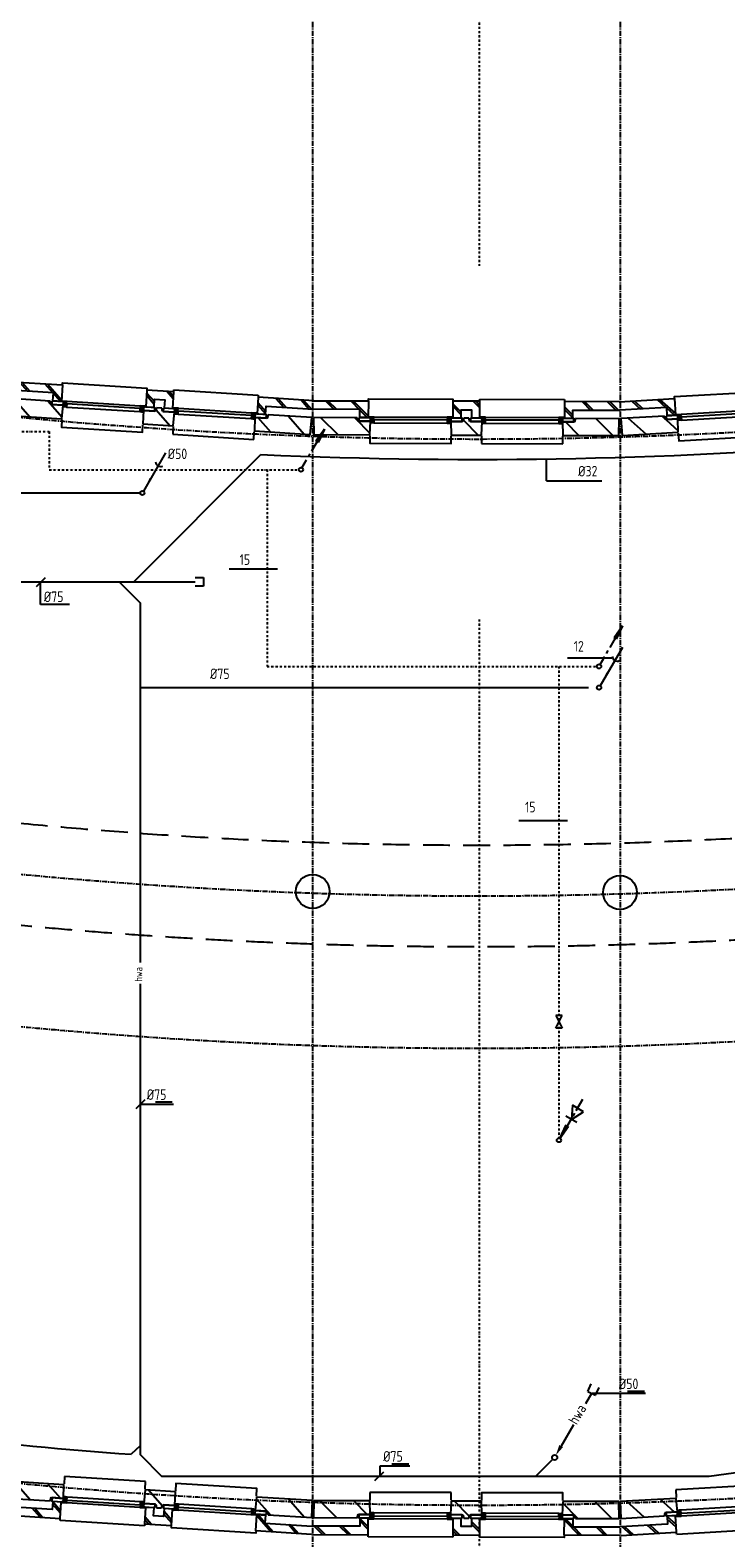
# Model space of a CAD drawing. Extents: x -257677 to 221252, y -185516 to 120782.
# Tile 54 of 171: x 15326 to 23551, y -175316 to -157496. Entities that reach past the tile are written whole.
import ezdxf

# ---------------------------------------------------------------- set-up
doc = ezdxf.new("R2010")
doc.units = 0
doc.header["$LTSCALE"] = 50
for name, pattern in [('CENTER', [2, 1.25, -0.25, 0.25, -0.25]), ('DASHDOT', [1, 0.5, -0.25, 0, -0.25]), ('HIDDEN', [9.525, 6.35, -3.175])]:
    doc.linetypes.add(name, pattern=pattern)
doc.layers.get('0').update_dxf_attribs({"linetype": 'CONTINUOUS'})
for name, color, linetype in [('52---0--RIOOLINST', 2, 'CONTINUOUS'), ('52AF', 6, 'CONTINUOUS'), ('53---0--WATERINST', 2, 'CONTINUOUS'), ('53WA', 3, 'DASHDOT'), ('57LB', 4, 'CONTINUOUS'), ('BOUW', 1, 'CONTINUOUS'), ('MAATVOERING', 1, 'CONTINUOUS'), ('STRAMIEN', 2, 'CENTER')]:
    doc.layers.add(name, color=color, linetype=linetype)
doc.styles.add('ISO18', font='ISO', dxfattribs={"width": 0.9, "height": 1.8})
doc.styles.add('ISO25', font='ISO', dxfattribs={"width": 0.9})

# ---------------------------------------------------------------- blocks, each defined once
blk = doc.blocks.new('HWA2')
at = {"layer": '52AF', "color": 2, "linetype": 'Continuous'}
for p, q in [((436, 757), (364, 632)), ((222, 386), (77, 135))]:
    blk.add_line(p, q, dxfattribs=at)
blk.add_circle((0, 0), 31.2, dxfattribs=at)
blk.add_solid([(98, 122), (55, 147), (14, 27)], dxfattribs=at)
at = {"layer": '52AF', "color": 1, "linetype": 'Continuous', "style": 'ISO25', "width": 0.9}
blk.add_text('hwa', height=125, rotation=60, dxfattribs=at).set_placement((262, 377))
blk = doc.blocks.new('SM')
at = {"layer": '52AF', "color": 2, "linetype": 'Continuous'}
for p, q in [((-45, 21), (-3, 112)), ((-45, 21), (45, -21)), ((45, -21), (88, 69))]:
    blk.add_line(p, q, dxfattribs=at)
blk = doc.blocks.new('L')
at = {"layer": '57LB', "color": 1, "linetype": 'Continuous'}
blk.add_line((-53, -53), (53, 53), dxfattribs=at)
blk = doc.blocks.new('1', base_point=(8500, 9850))
at = {"layer": 'BOUW', "linetype": 'Continuous'}
for p, q in [((8510, 9850), (8515, 10050)), ((8515, 10050), (9177.5, 10050)), ((9177.5, 10050), (9182.5, 9890)), ((10132.5, 9890), (10137.5, 10050)), ((10137.5, 10050), (10497.5, 10050)), ((10497.5, 10150), (11457.5, 10150)), ((10497.5, 10060), (10497.5, 10150)), ((10497.5, 10050), (10502.5, 9890)), ((11457.5, 10150), (11457.5, 10060)), ((11848, 9850), (12048, 10050)), ((9027.5, 9850), (8510, 9850)), ((8980, 9650), (9158, 9828)), ((9037.5, 9890), (9027.5, 9850)), ((9182.5, 9890), (9037.5, 9890)), ((9224.5, 9838), (10090.5, 9838)), ((10277.5, 9890), (10132.5, 9890)), ((10287.5, 9850), (10277.5, 9890)), ((10347.5, 9850), (10287.5, 9850)), ((10357.5, 9890), (10347.5, 9850)), ((10502.5, 9890), (10357.5, 9890)), ((10428, 9650), (10477, 9699)), ((10477, 9640), (10477, 9625)), ((10477, 9625), (11477, 9625)), ((11477, 9625), (11477, 9640)), ((12015, 9650), (12115, 9750))]:
    blk.add_line(p, q, dxfattribs=at)
for points in [[(8598, 9850), (8798, 10050)], [(8998, 9850), (9178, 10031)], [(9177.5, 10060), (9177.5, 10150), (10137.5, 10150), (10137.5, 10060)], [(10282, 9874), (10458, 10050)], [(11607.5, 9850), (11597.5, 9890), (11452.5, 9890), (11457.5, 10050), (12120, 10050), (12125, 9850), (11607.5, 9850)], [(11488, 9890), (11648, 10050)], [(8500, 9650), (9158, 9650), (9158, 9845), (9058, 9845), (9058, 9750), (8500, 9750)], [(9047.5, 9850), (9047.5, 9890), (9182.5, 9890), (9182.5, 9850), (9047.5, 9850)], [(9145, 9845), (9058, 9758)], [(9164.5, 9838), (9224.5, 9838), (9224.5, 9848), (9204.5, 9848), (9204.5, 9908), (9184.5, 9908), (9184.5, 9848), (9164.5, 9848), (9164.5, 9838)], [(9204.5, 9868), (9224.5, 9868), (9224.5, 9908), (9204.5, 9908)], [(9224.5, 9908), (10090.5, 9908)], [(9224.5, 9868), (10090.5, 9868)], [(10110.5, 9868), (10090.5, 9868), (10090.5, 9908), (10110.5, 9908)], [(10150.5, 9838), (10090.5, 9838), (10090.5, 9848), (10110.5, 9848), (10110.5, 9908), (10130.5, 9908), (10130.5, 9848), (10150.5, 9848), (10150.5, 9838)], [(10132.5, 9850), (10132.5, 9890), (10267.5, 9890), (10267.5, 9850), (10132.5, 9850)], [(10157.5, 9845), (10257.5, 9845), (10257.5, 9750), (10377.5, 9750), (10377.5, 9845), (10477.5, 9845), (10477.5, 9650), (10157.5, 9650), (10157.5, 9845)], [(10158, 9710), (10257, 9809)], [(10367.5, 9850), (10367.5, 9890), (10502.5, 9890), (10502.5, 9850), (10367.5, 9850)], [(10544.5, 9838), (10484.5, 9838), (10484.5, 9848), (10504.5, 9848), (10504.5, 9908), (10524.5, 9908), (10524.5, 9848), (10544.5, 9848), (10544.5, 9838)], [(10524.5, 9908), (10544.5, 9908), (10544.5, 9868), (10524.5, 9868)], [(10544.5, 9908), (11410.5, 9908)], [(10544.5, 9868), (11410.5, 9868)], [(10544.5, 9838), (11410.5, 9838)], [(11430.5, 9868), (11410.5, 9868), (11410.5, 9908), (11430.5, 9908)], [(11470.5, 9838), (11410.5, 9838), (11410.5, 9848), (11430.5, 9848), (11430.5, 9908), (11450.5, 9908), (11450.5, 9848), (11470.5, 9848), (11470.5, 9838)], [(11452.5, 9850), (11452.5, 9890), (11587.5, 9890), (11587.5, 9850), (11452.5, 9850)], [(12135, 9650), (11477, 9650), (11477, 9845), (11577, 9845), (11577, 9750), (12135, 9750)], [(11477, 9742), (11577, 9842)], [(11477, 9712), (11577, 9812)], [(8650, 9650), (8750, 9750)], [(8680, 9650), (8780, 9750)], [(8950, 9650), (9050, 9750)], [(9158, 9640), (9158, 9625), (10158, 9625), (10158, 9640)], [(10158, 9680), (10257, 9779)], [(10398, 9650), (10477, 9729)], [(11685, 9650), (11785, 9750)], [(11715, 9650), (11815, 9750)], [(11985, 9650), (12085, 9750)]]:
    blk.add_lwpolyline(points, dxfattribs=at)
blk = doc.blocks.new('C141')
at = {"color": 3, "linetype": 'Continuous'}
blk.add_line((5.5, 9.5), (0.26, 0.42), dxfattribs=at)
blk.add_circle((0, 0), 0.5, dxfattribs=at)
blk.add_arc((4.33, 7.47), 1.22, 184.7529, 295.2471, dxfattribs=at)
at = {"linetype": 'Continuous'}
blk.add_solid([(2.27, 3.29), (0.26, 0.42), (1.74, 3.59)], dxfattribs=at)
blk = doc.blocks.new('C175')
at = {"color": 3, "linetype": 'Continuous'}
for p, q in [((2.59, 4.49), (5.54, 9.6)), ((1.77, 3.06), (2.17, 3.76)), ((0.25, 0.43), (1.34, 2.31))]:
    blk.add_line(p, q, dxfattribs=at)
at = {"linetype": 'Continuous'}
for p, q in [((5.54, 9.6), (3.54, 6.73)), ((5.54, 9.6), (4.06, 6.43)), ((4.06, 6.43), (3.54, 6.73))]:
    blk.add_line(p, q, dxfattribs=at)
at = {"color": 3, "linetype": 'Continuous'}
blk.add_circle((0, 0), 0.5, dxfattribs=at)
at = {"linetype": 'Continuous'}
blk.add_solid([(4.06, 6.43), (5.54, 9.6), (3.54, 6.73)], dxfattribs=at)
blk = doc.blocks.new('C180')
at = {"color": 3, "linetype": 'Continuous'}
for p, q in [((5.57, 9.65), (3.99, 6.91)), ((2.89, 5), (0.44, 0.76)), ((3.69, 6.39), (3.29, 5.7))]:
    blk.add_line(p, q, dxfattribs=at)
at = {"linetype": 'Continuous'}
for q in [(1.73, 3.6), (2.25, 3.3)]:
    blk.add_line((0.25, 0.43), q, dxfattribs=at)
at = {"color": 3, "linetype": 'Continuous'}
blk.add_circle((0, 0), 0.5, dxfattribs=at)
at = {"linetype": 'Continuous'}
blk.add_solid([(2.25, 3.3), (0.25, 0.43), (1.73, 3.6)], dxfattribs=at)
blk = doc.blocks.new('W235')
at = {"color": 3}
for p, q in [((3, 0), (0, 1.5)), ((0, 1.5), (0, -1.5)), ((0, -1.5), (3, 0)), ((3, 1.5), (3, -1.5))]:
    blk.add_line(p, q, dxfattribs=at)
at = {"color": 3, "style": 'ISO18', "width": 0.9, "flags": 3}
blk.add_attdef('CODE', (0.5, -1), '', height=1.8, dxfattribs=at)
blk = doc.blocks.new('W230')
at = {"color": 3}
for p, q in [((0, 0.75), (0, -0.75)), ((0, -0.75), (3, 0.75)), ((3, -0.75), (0, 0.75)), ((3, 0.75), (3, -0.75))]:
    blk.add_line(p, q, dxfattribs=at)
at = {"color": 3, "style": 'ISO18', "width": 0.9, "flags": 3}
blk.add_attdef('CODE', (0.54, -1.07), '', height=1.8, dxfattribs=at)

msp = doc.modelspace()

# ---------------------------------------------------------------- linework, layer by layer
at = {"layer": '52AF', "linetype": 'Continuous'}
for p, q in [((16548.51779, -164021.62335), (18055.31223, -162511.68935)), ((12977.1648, -162966.00654), (16627.1648, -162966.00654)), ((16627.1648, -165266.00654), (21927.1648, -165266.00654)), ((16627.1648, -174228.17966), (16521.24049, -174328.5241)), ((16625.30521, -174331.42424), (16883.39965, -174591.75736))]:
    msp.add_line(p, q, dxfattribs=at)
at = {"layer": '52AF', "color": 1, "linetype": 'Continuous'}
for p, q in [((21432.26741, -162820.95766), (21432.26741, -162568.4066)), ((21432.26741, -162820.95766), (22085.26877, -162820.95766)), ((15449.94255, -164283.66318), (15449.94255, -164017.4626)), ((15789.7242, -164283.66318), (15449.94255, -164283.66318)), ((17006.93695, -170167.94374), (16806.93695, -170167.94374)), ((16627.1648, -170189.57735), (17021.04204, -170189.57735)), ((21971.56978, -173607.97937), (22602.02349, -173607.97937)), ((22587.91839, -173586.34575), (22387.91839, -173586.34575)), ((19801.43197, -174443.91362), (19601.43197, -174443.91362)), ((19461.65032, -174465.54724), (19461.65032, -174593.14384)), ((19464.62416, -174465.54724), (19815.53707, -174465.54724))]:
    msp.add_line(p, q, dxfattribs=at)
at = {"layer": '52AF', "color": 6, "linetype": 'Continuous'}
for p, q in [((13352.1648, -164016.00654), (16727.1648, -164016.00654)), ((16377.1648, -164016.00654), (16627.1648, -164266.00654)), ((16727.1648, -164016.00654), (17277.1648, -164016.00654)), ((17277.1648, -163966.00654), (17377.1648, -163966.00654)), ((17377.1648, -164066.00654), (17277.1648, -164066.00654)), ((17377.1648, -163966.00654), (17377.1648, -164066.00654)), ((16627.1648, -164266.00654), (16627.1648, -168516.00654)), ((16627.1648, -168766.00654), (16627.1648, -174333.29996)), ((26378.21497, -174173.62031), (23352.1648, -174591.00654)), ((21502.1648, -174391.00654), (21302.1648, -174591.00654)), ((23352.1648, -174591.00654), (16882.65528, -174591.00654))]:
    msp.add_line(p, q, dxfattribs=at)
at = {"layer": '52AF'}
for centre, radius, start, end in [((20618.31918, -105433.9856), 57135.21917, 267.42892775, 274.898019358), ((20621.31741, -117721.5115), 56755.30377, 261.147576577, 265.857269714)]:
    msp.add_arc(centre, radius, start, end, dxfattribs=at)
at = {"layer": '53---0--WATERINST'}
for p, q in [((18252.1648, -163866.00654), (17677.1648, -163866.00654)), ((21677.1648, -164916.00654), (22202.1648, -164916.00654)), ((21677.1648, -166841.00654), (21102.1648, -166841.00654))]:
    msp.add_line(p, q, dxfattribs=at)
at = {"layer": '53WA'}
for p, q in [((12373.1404, -162241.00654), (15552.1648, -162241.00654)), ((15552.1648, -162241.00654), (15552.1648, -162691.00654)), ((15552.1648, -162691.00654), (18477.1648, -162691.00654)), ((18127.1648, -162691.00654), (18127.1648, -165016.00654)), ((18127.1648, -165016.00654), (22027.1648, -165016.00654)), ((21577.1648, -165016.00654), (21577.1648, -170591.00654))]:
    msp.add_line(p, q, dxfattribs=at)
at = {"layer": 'BOUW', "linetype": 'Continuous'}
msp.add_lwpolyline([(22304.1648, -175219.26549), (22310.1648, -175219.26549)], dxfattribs=at)
for centre in [(18666.8648, -167676.86549), (22298.8648, -167687.86549)]:
    msp.add_circle(centre, 200, dxfattribs=at)
at = {"layer": 'MAATVOERING', "linetype": 'DASHDOT'}
for points in [[(20634.8648, -147336.60654), (20634.8648, -160281.71803)], [(20634.8648, -164460.21243), (20634.8648, -180776.80654)]]:
    msp.add_lwpolyline(points, dxfattribs=at)
at = {"layer": 'STRAMIEN'}
for points in [[(18669.8648, -179264.60654), (18669.8648, -149487.60654)], [(22303.8648, -179264.60654), (22303.8648, -149487.60654)]]:
    msp.add_lwpolyline(points, dxfattribs=at)
for points in [[(44181.8648, -159276.50654), (25932.8648, -162080.60654, -0.123), (-1441.0352, -157898.10654)], [(44181.8648, -164676.50654), (25932.8648, -167480.60654, -0.123), (-1441.0352, -163298.10654)], [(44181.8648, -166476.50654), (25942.8648, -169280.60654, -0.123), (-1441.8352, -165098.80654)], [(44181.8648, -171876.50654), (25942.8648, -174680.60654, -0.123), (-1441.0352, -170499.10654)]]:
    msp.add_lwpolyline(points, format="xyb", dxfattribs=at)
at = {"layer": 'STRAMIEN', "linetype": 'HIDDEN'}
for radius, start, end in [(56535.21917, 260.655687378, 275.319204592), (57735.21917, 256.8819930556, 275.3549057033)]:
    msp.add_arc((20618.31918, -110593.09583), radius, start, end, dxfattribs=at)

# ---------------------------------------------------------------- block references
at = {"layer": '52---0--RIOOLINST', "linetype": 'Continuous', "xscale": 50, "yscale": 50, "zscale": 50}
for p in [(16652.1648, -162966.00654), (22052.1648, -165266.00654)]:
    msp.add_blockref('C141', p, dxfattribs=at)
at = {"layer": '52AF', "color": 1, "linetype": 'Continuous'}
for p in [(15452.91639, -164017.4626), (16631.46924, -170189.57735), (19455.70264, -174587.20912)]:
    msp.add_blockref('L', p, dxfattribs=at)
at = {"layer": '52AF', "color": 2, "linetype": 'Continuous'}
msp.add_blockref('SM', (21963.31353, -173608.64764), dxfattribs=at)
at = {"layer": '52AF', "color": 6, "linetype": 'Continuous'}
msp.add_blockref('HWA2', (21527.1648, -174366.00654), dxfattribs=at)
at = {"layer": '53---0--WATERINST', "xscale": 50, "yscale": 50, "zscale": 50}
for name, p in [('C175', (18527.1648, -162691.00654)), ('C175', (22052.1648, -165016.00654)), ('C180', (21577.1648, -170616.00654))]:
    msp.add_blockref(name, p, dxfattribs=at)
for name, p, rotation in [('W230', (21577.1648, -169141.00654), 270), ('W235', (21802.1648, -170241.00654), 239.0362434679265)]:
    msp.add_blockref(name, p, dxfattribs=dict(at, rotation=rotation))
at = {"layer": 'BOUW', "yscale": -1}
for p, rotation in [((15037.8648, -161846.86549), 356.3939999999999), ((22299.8648, -162087.86549), 3.263999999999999), ((18665.8648, -162075.86549), 359.809), ((18664.7648, -175076.86549), 176.356), ((25928.8648, -174880.86549), 183.265), ((22299.7648, -175087.86549), 179.826)]:
    msp.add_blockref('1', p, dxfattribs=dict(at, rotation=rotation))

# ---------------------------------------------------------------- texts
at = {"layer": '52AF', "color": 2, "linetype": 'Continuous', "style": 'ISO25', "width": 0.9}
for s, p in [('%%c32', (21804.39686, -162771.07822)), ('%%C75', (15487.65202, -164255.41736)), ('%%C75', (16704.86476, -170139.69791)), ('%%C50', (22285.84621, -173558.09993)), ('%%C75', (19499.35979, -174415.6678))]:
    msp.add_text(s, height=125, dxfattribs=at).set_placement(p)
at = {"layer": '52AF', "color": 1, "linetype": 'Continuous', "style": 'ISO25', "width": 0.9}
msp.add_text('hwa', height=90, rotation=90, dxfattribs=at).set_placement((16652.1648, -168741.00654))
at = {"layer": '53---0--WATERINST', "style": 'ISO25', "width": 0.9}
for s, p in [('%%C50', (16952.1648, -162566.00654)), ('15', (17802.1648, -163816.00654)), ('12', (21752.1648, -164841.00654)), ('%%C75', (17452.1648, -165166.00654)), ('15', (21177.1648, -166741.00654))]:
    msp.add_text(s, height=125, dxfattribs=at).set_placement(p)

doc.saveas('drawing.dxf')
